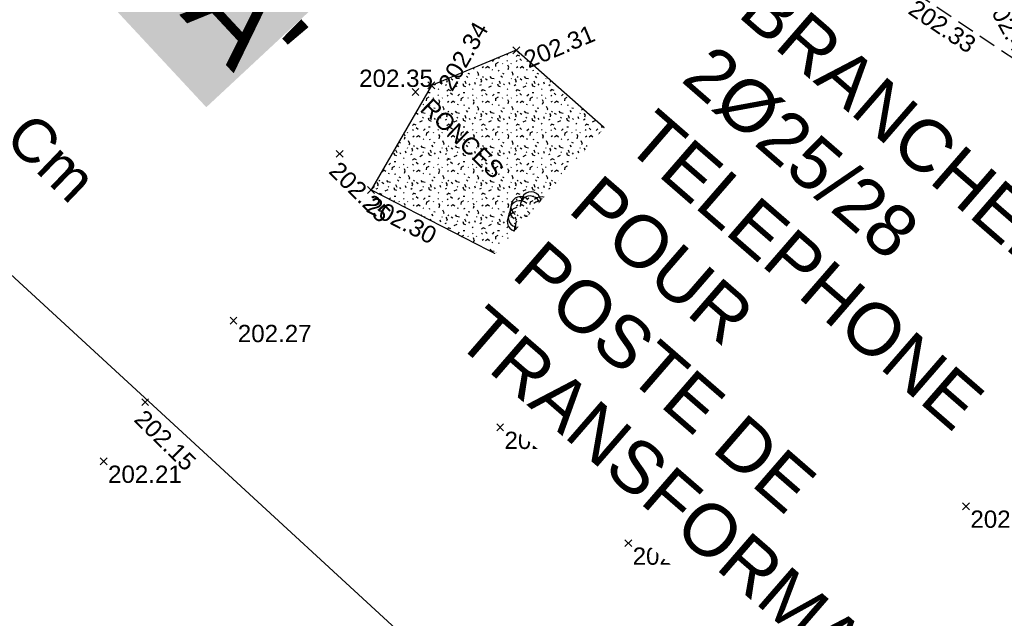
# Model space of a CAD drawing. Extents: x 1616800 to 1632437, y 2248456 to 2251974.
# Tile 60 of 256: x 1617621 to 1617678, y 2251609 to 2251644. Entities that reach past the tile are written whole.
import ezdxf
from ezdxf import colors
from ezdxf.entities.mleader import LeaderData, LeaderLine
from ezdxf.enums import TextEntityAlignment as Align
from ezdxf.math import Vec2, Vec3

# ---------------------------------------------------------------- set-up
doc = ezdxf.new("R2010")
doc.units = 0
doc.header["$LTSCALE"] = 2
doc.header["$PDMODE"] = 3
doc.header["$PDSIZE"] = 0.2
doc.linetypes.add('DISCONTINUOUS', pattern=[0.75, 0.5, -0.25])
doc.layers.get('0').update_dxf_attribs({"linetype": 'CONTINUOUS'})
for name, color, linetype in [('0000-PAP-PROFIL EN TRAVERS DE PRINCIPE', 7, 'CONTINUOUS'), ('01-PAP- NIVELLEMENT', 7, 'CONTINUOUS'), ('08-PAP RESEAU TELEPHONE PROJET', 95, 'CONTINUOUS'), ('X-PTS TOPO-TEXTE TOPOALT', 8, 'CONTINUOUS'), ('X-PTS TOPO-TOPOPOINT', 8, 'CONTINUOUS'), ('Y - FDP TOPO-LIMITES', 8, 'CONTINUOUS'), ('Y - FDP TOPO-LIMITES_ 09119', 8, 'CONTINUOUS'), ('Y-FDP TOPO-TOP_TALUS_PIED', 8, 'CONTINUOUS'), ('Y-FDP TOPO-TOP_TEXTE', 8, 'CONTINUOUS'), ('Y-FDP TOPO-TOP_VEGETATION', 8, 'CONTINUOUS'), ('Y-FDP TOPO-TOP_VEGETATION_symb', 8, 'CONTINUOUS')]:
    doc.layers.add(name, color=color, linetype=linetype)
doc.styles.add('Arial 1.5', font='arial.ttf', dxfattribs={"width": 0.99, "height": 0.75})
doc.styles.get("Standard").update_dxf_attribs({"font": 'arial.ttf'})

# ---------------------------------------------------------------- blocks, each defined once
blk = doc.blocks.new('TCPOINT')
at = {"color": 0}
blk.add_point((0, 0), dxfattribs=at)
at = {"layer": 'X-PTS TOPO-TEXTE TOPOALT'}
blk.add_attdef('ALT', text='', height=0.75, dxfattribs=at).set_placement((0.25, -0.25), align=Align.TOP_LEFT)
blk = doc.blocks.new('V007')
at = {"layer": 'Y-FDP TOPO-TOP_VEGETATION_symb'}
blk.add_circle((0, 0), 0.09008300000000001, dxfattribs=at)
for centre, start, end in [((0.01577900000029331, 0.7574779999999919), 354.4103579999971, 183.202967), ((-0.5823819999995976, 0.48461599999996), 45.83893000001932, 234.6315389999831), ((0.6020580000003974, 0.4599439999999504), 302.9817869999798, 131.774396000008), ((-0.7419980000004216, -0.1531720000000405), 97.26750099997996, 286.0601100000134), ((0.7349750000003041, -0.1839380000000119), 251.5532150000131, 80.34582399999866), ((-0.342873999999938, -0.6756179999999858), 148.6960719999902, 337.488682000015), ((0.3144410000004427, -0.6893099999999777), 200.1246440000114, 28.91725300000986)]:
    blk.add_arc(centre, 0.570976, start, end, dxfattribs=at)
blk = doc.blocks.new('TCPOINT_2')
at = {"color": 0}
blk.add_point((0, 0), dxfattribs=at)
at = {"layer": 'X-PTS TOPO-TEXTE TOPOALT'}
blk.add_attdef('ALT', (0.25, 0.25), '', height=0.75, dxfattribs=at)

msp = doc.modelspace()

# ---------------------------------------------------------------- hatches: boundary and pattern name
at = {"layer": 'Y-FDP TOPO-TOP_VEGETATION'}
h = msp.add_hatch(dxfattribs=at)
h.set_pattern_fill('HAIE', color=256, scale=2)
h.set_pattern_definition([(109.29004622, (1.40212, 0.0074318), (-12.00000000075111, 34.00000000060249), [0.120678, -42.2585622]), (161.565051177, (0.8664, 1.825), (-2.000000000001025, 2.721489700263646e-12), [0.12626, -6.19829532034]), (106.927513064, (0.7466, 1.865), (-7.999999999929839, 26.00000000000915), [0.13692, -47.9463411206]), (111.250505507, (0.8720399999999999, 0), (-3.999999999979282, 10.00000000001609), [0.17299, -38.4534258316]), (28.4429286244, (0.6042, 1.1642), (21.99999999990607, 11.99999999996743), [0.15552, -54.43385625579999]), (83.65980825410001, (0.587, 1.0104), (-5.666855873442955e-13, 2.000000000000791), [0.15476, -17.95601027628]), (28.07248693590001, (1.6701, 1.9105), (26.00000000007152, 14.0000000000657), [0.096834, -33.903166]), (69.44395478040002, (1.7556, 0.09287999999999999), (2.000000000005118, 6.000000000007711), [0.09739999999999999, -16.99060749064]), (122.905242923, (1.784, 0.18408), (-4.000000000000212, 5.999999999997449), [0.1153, -40.3816134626]), (135, (1.8809, 0.3607), (-2.00000000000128, 2.220446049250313e-16), [0.072554, -2.75587312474]), (156.250505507, (1.9892, 1.5972), (-31.99999999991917, 14.00000000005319), [0.15574, -54.470261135]), (45, (1.76696, 1.58004), (2.220446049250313e-16, 2.00000000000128), [0.112844, -2.71558312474]), (48.3664606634, (1.784, 1.2952), (14.00000000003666, 16.00000000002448), [0.06856, -24.0146291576]), (34.6951535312, (1.7954, 0.9420000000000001), (19.99999999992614, 13.99999999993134), [0.09009999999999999, -31.5326766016]), (128.290163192, (1.1, 1.9276), (-7.999999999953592, 10.0000000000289), [0.09224, -48.3226337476]), (72.2553283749, (1.3052, 0.8222), (14.00000000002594, 43.99999999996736), [0.14956, -52.34805899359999]), (115.346175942, (1.3508, 0.9646), (-2.000000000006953, 4.00000000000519), [0.11984, -41.92775208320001]), (115.016893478, (1.6076, 0.5318), (-1.999999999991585, 4.000000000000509), [0.17592, -32.9299707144]), (41.1859251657, (1.5618, 0.4918), (2.000000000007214, 2.000000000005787), [0.06054, -21.1997516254]), (63.4349488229, (1.48768, 0.28088), (7.683853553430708e-13, 2.000000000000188), [0.038226, -4.433909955]), (131.185925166, (0.9746, 0.355), (-2.000000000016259, 1.999999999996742), [0.12114, -21.1391516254]), (159.44395478, (1.08862, 0.56006), (-5.999999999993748, 2.000000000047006), [0.09740399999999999, -16.99060349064]), (19.7988763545, (0.7466, 0.7652), (21.99999999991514, 7.999999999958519), [0.06677999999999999, -53.0745410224]), (116.565051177, (1.00886, 1.14702), (-1.999999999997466, 2.00000000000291), [0.038226, -4.433909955]), (45, (1.24246, 1.31794), (2.220446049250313e-16, 2.00000000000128), [0.04837, -2.78005712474]), (56.30993247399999, (1.48188, 1.15838), (1.999999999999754, 3.999999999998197), [0.041158, -7.16994455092]), (131.185925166, (1.2882, 1.6656), (-2.000000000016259, 1.999999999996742), [0.06062000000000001, -21.1996716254]), (0, (0.7, 1.5), (0, 2), [0.1, -1.9]), (146.309932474, (0.10246, 0.2126), (-3.999999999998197, 1.999999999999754), [0.12314, -7.08796255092]), (143.130102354, (0.2222, 0.9133600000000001), (-5.999999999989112, 4.000000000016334), [0.142448, -9.857552]), (36.3843518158, (0, 0.91912), (7.999999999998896, 5.999999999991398), [0.134434, -47.06726088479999]), (136.73570459, (0.108186, 1.33496), (-32.00000000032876, 29.9999999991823), [0.133152, -46.55731811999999]), (25.70995378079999, (0.188, 1.7966), (3.999999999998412, 1.99999999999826), [0.18352, -59.749776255]), (127.405356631, (0.3418, 0.315), (-19.99999999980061, 26.00000000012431), [0.122, -42.679869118]), (45, (0.35894, 0.018788), (2.220446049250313e-16, 2.00000000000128), [0.056422, -2.77200512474]), (153.434948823, (0.42738, 0.7823399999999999), (-2.000000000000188, -2.722044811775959e-12), [0.05086999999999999, -4.421265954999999]), (167.471192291, (0.4958, 0.2808), (-10.00000000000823, 1.999999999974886), [0.15776, -18.28132891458]), (45, (0.4, 1.3), (2.220446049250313e-16, 2.00000000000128), [0.141422, -2.68700512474])])
h.paths.add_polyline_path([(1617655.494597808, 2251636.923002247), (1617649.789597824, 2251641.951002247), (1617644.870597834, 2251639.915002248), (1617641.378597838, 2251633.862002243), (1617648.818597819, 2251630.040002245), (1617653.029597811, 2251632.797002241)])

# ---------------------------------------------------------------- linework, layer by layer
at = {"layer": 'Y - FDP TOPO-LIMITES', "flags": 128}
msp.add_lwpolyline([(1617679.737977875, 2251574.46525911), (1617544.225213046, 2251699.148381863)], dxfattribs=at)
at = {"layer": 'Y - FDP TOPO-LIMITES_ 09119', "flags": 128}
for points in [[(1617544.225213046, 2251699.148381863), (1617490.149623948, 2251644.922034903), (1617490.511146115, 2251622.105873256), (1617612.248701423, 2251501.472923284), (1617679.737977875, 2251574.465259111)], [(1617612.248701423, 2251501.472923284), (1617605.229575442, 2251508.428362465), (1617490.511146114, 2251622.105873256), (1617490.149623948, 2251644.922034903), (1617544.225213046, 2251699.148381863), (1617679.737977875, 2251574.46525911)]]:
    msp.add_lwpolyline(points, close=True, dxfattribs=at)
at = {"layer": 'Y-FDP TOPO-TOP_TALUS_PIED', "linetype": 'DISCONTINUOUS', "elevation": 201.34, "flags": 128}
msp.add_lwpolyline([(1617672.910597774, 2251645.29200225), (1617680.073597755, 2251640.478002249)], dxfattribs=at)
at = {"layer": 'Y-FDP TOPO-TOP_VEGETATION', "elevation": 201.34, "flags": 128}
msp.add_lwpolyline([(1617655.494597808, 2251636.923002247), (1617649.789597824, 2251641.951002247), (1617644.870597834, 2251639.915002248), (1617641.378597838, 2251633.862002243), (1617648.818597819, 2251630.040002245), (1617653.029597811, 2251632.797002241)], close=True, dxfattribs=at)

# ---------------------------------------------------------------- block references
at = {"layer": 'X-PTS TOPO-TOPOPOINT'}
ref = msp.add_blockref('TCPOINT', (1617672.910597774, 2251645.29200225, 202.33), dxfattribs=dict(at, rotation=326.0963425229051))
ref.add_attrib('ALT', '202.33', dxfattribs={"layer": 'X-PTS TOPO-TEXTE TOPOALT', "height": 1, "rotation": 326.0963424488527}).set_placement((1617672.978642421, 2251644.945058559, 202.33), align=Align.TOP_LEFT)
ref = msp.add_blockref('TCPOINT_2', (1617678.839597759, 2251641.078002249, 202.43), dxfattribs=dict(at, rotation=298.543911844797))
ref.add_attrib('ALT', '202.43', (1617676.915474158, 2251644.826384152, 202.43), dxfattribs={"layer": 'X-PTS TOPO-TEXTE TOPOALT', "height": 1, "rotation": 298.5439122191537})
ref = msp.add_blockref('TCPOINT', (1617644.870597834, 2251639.915002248, 202.34), dxfattribs=dict(at, rotation=60.01918001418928))
ref.add_attrib('ALT', '202.34', dxfattribs={"layer": 'X-PTS TOPO-TEXTE TOPOALT', "height": 1, "rotation": 60.01918012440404}).set_placement((1617645.212073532, 2251640.006622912, 202.34), align=Align.TOP_LEFT)
ref = msp.add_blockref('TCPOINT', (1617649.789597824, 2251641.951002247, 202.31), dxfattribs=dict(at, rotation=22.48492133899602))
ref.add_attrib('ALT', '202.31', dxfattribs={"layer": 'X-PTS TOPO-TEXTE TOPOALT', "height": 1, "rotation": 22.48492107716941}).set_placement((1617650.116202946, 2251641.815617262, 202.31), align=Align.TOP_LEFT)
ref = msp.add_blockref('TCPOINT', (1617664.608597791, 2251642.597002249, 202.48), dxfattribs=at)
ref.add_attrib('ALT', '202.48', dxfattribs={"layer": 'X-PTS TOPO-TEXTE TOPOALT', "height": 1, "rotation": 2.134419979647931e-07}).set_placement((1617664.85859779, 2251642.347002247, 202.48), align=Align.TOP_LEFT)
ref = msp.add_blockref('TCPOINT', (1617643.948597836, 2251639.536002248, 202.35), dxfattribs=at)
ref.add_attrib('ALT', '202.35', dxfattribs={"layer": 'X-PTS TOPO-TEXTE TOPOALT', "height": 1}).set_placement((1617640.687894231, 2251640.827982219, 202.35), align=Align.TOP_LEFT)
ref = msp.add_blockref('TCPOINT', (1617655.494597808, 2251636.923002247, 202.3), dxfattribs=dict(at, rotation=318.6092351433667))
ref.add_attrib('ALT', '202.30', dxfattribs={"layer": 'X-PTS TOPO-TEXTE TOPOALT', "height": 1, "rotation": 318.609235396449}).set_placement((1617655.516854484, 2251636.570150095, 202.3), align=Align.TOP_LEFT)
ref = msp.add_blockref('TCPOINT', (1617639.563352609, 2251635.950207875, 202.25), dxfattribs=dict(at, rotation=315.4246215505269))
ref.add_attrib('ALT', '202.25', dxfattribs={"layer": 'X-PTS TOPO-TEXTE TOPOALT', "height": 1, "rotation": 315.4246217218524}).set_placement((1617639.565972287, 2251635.596665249, 202.25), align=Align.TOP_LEFT)
ref = msp.add_blockref('TCPOINT', (1617653.029597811, 2251632.797002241, 202.34), dxfattribs=dict(at, rotation=59.14459946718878))
ref.add_attrib('ALT', '202.34', dxfattribs={"layer": 'X-PTS TOPO-TEXTE TOPOALT', "height": 1, "rotation": 59.14459940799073}).set_placement((1617653.372432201, 2251632.88340005, 202.34), align=Align.TOP_LEFT)
ref = msp.add_blockref('TCPOINT', (1617658.4245978, 2251633.88300225, 202.37), dxfattribs=at)
ref.add_attrib('ALT', '202.37', dxfattribs={"layer": 'X-PTS TOPO-TEXTE TOPOALT', "height": 1, "rotation": 359.9999999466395}).set_placement((1617658.674597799, 2251633.63300225, 202.37), align=Align.TOP_LEFT)
ref = msp.add_blockref('TCPOINT', (1617641.378597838, 2251633.862002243, 202.3), dxfattribs=dict(at, rotation=332.809995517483))
ref.add_attrib('ALT', '202.30', dxfattribs={"layer": 'X-PTS TOPO-TEXTE TOPOALT', "height": 1, "rotation": 332.8099955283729}).set_placement((1617641.486736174, 2251633.52539253, 202.3), align=Align.TOP_LEFT)
for p in [(1617650.576597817, 2251632.185002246, 202.17), (1617650.630597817, 2251632.424002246, 202.04)]:
    msp.add_blockref('TCPOINT', p, dxfattribs=at)
ref = msp.add_blockref('TCPOINT', (1617648.818597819, 2251630.040002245, 202.25), dxfattribs=dict(at, rotation=33.21332414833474))
ref.add_attrib('ALT', '202.25', dxfattribs={"layer": 'X-PTS TOPO-TEXTE TOPOALT', "height": 1, "rotation": 33.21332417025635}).set_placement((1617649.164696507, 2251629.967782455, 202.25), align=Align.TOP_LEFT)
ref = msp.add_blockref('TCPOINT', (1617633.407597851, 2251626.298002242, 202.27), dxfattribs=at)
ref.add_attrib('ALT', '202.27', dxfattribs={"layer": 'X-PTS TOPO-TEXTE TOPOALT', "height": 1, "rotation": 359.9999998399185}).set_placement((1617633.657597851, 2251626.048002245, 202.27), align=Align.TOP_LEFT)
ref = msp.add_blockref('TCPOINT', (1617667.770597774, 2251625.551002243, 202.36), dxfattribs=at)
ref.add_attrib('ALT', '202.36', dxfattribs={"layer": 'X-PTS TOPO-TEXTE TOPOALT', "height": 1, "rotation": 1.067210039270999e-07}).set_placement((1617668.020597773, 2251625.301002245, 202.36), align=Align.TOP_LEFT)
ref = msp.add_blockref('TCPOINT', (1617628.288219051, 2251621.574181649, 202.15), dxfattribs=dict(at, rotation=315.4246235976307))
ref.add_attrib('ALT', '202.15', dxfattribs={"layer": 'X-PTS TOPO-TEXTE TOPOALT', "height": 1, "rotation": 315.4246235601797}).set_placement((1617628.29083874, 2251621.220639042, 202.15), align=Align.TOP_LEFT)
ref = msp.add_blockref('TCPOINT', (1617653.60020376, 2251620.944408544, 202.26), dxfattribs=dict(at, rotation=315.4246191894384))
ref.add_attrib('ALT', '202.26', dxfattribs={"layer": 'X-PTS TOPO-TEXTE TOPOALT', "height": 1, "rotation": 315.4246192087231}).set_placement((1617653.602823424, 2251620.590865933, 202.26), align=Align.TOP_LEFT)
ref = msp.add_blockref('TCPOINT', (1617648.855597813, 2251620.110002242, 202.31), dxfattribs=at)
ref.add_attrib('ALT', '202.31', dxfattribs={"layer": 'X-PTS TOPO-TEXTE TOPOALT', "height": 1, "rotation": 2.668025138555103e-07}).set_placement((1617649.105597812, 2251619.860002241, 202.31), align=Align.TOP_LEFT)
ref = msp.add_blockref('TCPOINT', (1617625.889597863, 2251618.150002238, 202.21), dxfattribs=at)
ref.add_attrib('ALT', '202.21', dxfattribs={"layer": 'X-PTS TOPO-TEXTE TOPOALT', "height": 1, "rotation": 359.999999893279}).set_placement((1617626.139597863, 2251617.90000224, 202.21), align=Align.TOP_LEFT)
ref = msp.add_blockref('TCPOINT', (1617675.84559775, 2251615.546002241, 202.37), dxfattribs=at)
ref.add_attrib('ALT', '202.37', dxfattribs={"layer": 'X-PTS TOPO-TEXTE TOPOALT', "height": 1, "rotation": 5.336050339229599e-08}).set_placement((1617676.095597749, 2251615.296002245, 202.37), align=Align.TOP_LEFT)
ref = msp.add_blockref('TCPOINT', (1617656.279597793, 2251613.407002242, 202.33), dxfattribs=at)
ref.add_attrib('ALT', '202.33', dxfattribs={"layer": 'X-PTS TOPO-TEXTE TOPOALT', "height": 1, "rotation": 359.999999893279}).set_placement((1617656.529597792, 2251613.157002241, 202.33), align=Align.TOP_LEFT)
at = {"layer": 'Y-FDP TOPO-TOP_VEGETATION_symb'}
for p in [(1617650.576597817, 2251632.185002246, 201.34), (1617650.630597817, 2251632.424002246, 201.34)]:
    msp.add_blockref('V007', p, dxfattribs=at)

# ---------------------------------------------------------------- texts
at = {"layer": '0000-PAP-PROFIL EN TRAVERS DE PRINCIPE', "color": 1, "insert": (1617633.913542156, 2251647.420390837), "char_height": 5, "attachment_point": 1, "rotation": 312.95704677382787, "bg_fill": 1, "box_fill_scale": 1.5, "bg_fill_color": 255, "bg_fill_transparency": 0}
msp.add_mtext_dynamic_manual_height_columns("A'", width=2.5, gutter_width=12.5, heights=[0], dxfattribs=at)
at = {"layer": '01-PAP- NIVELLEMENT', "color": 5, "insert": (1617616.806442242, 2251643.297509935), "char_height": 2.5, "attachment_point": 1, "rotation": 316.16353742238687}
msp.add_mtext_dynamic_manual_height_columns('+21 Cm', width=18.62460255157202, gutter_width=12.5, heights=[0], dxfattribs=at)
at = {"layer": 'Y-FDP TOPO-TOP_TEXTE', "color": 7, "style": 'Arial 1.5', "width": 0.99}
msp.add_text('RONCES', height=1, rotation=316.1750170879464, dxfattribs=at).set_placement((1617646.679530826, 2251636.848314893, 201.34), align=Align.MIDDLE)

# ---------------------------------------------------------------- next in the draw order: leaders
at = {"layer": '08-PAP RESEAU TELEPHONE PROJET'}
ml = msp.add_multileader_mtext('Standard', dxfattribs=at)
ml.set_content('BRANCHEMENT 2Ø25/28 TELEPHONE POUR POSTE DE TRANSFORMATION', color=256)
ml.set_leader_properties()
ml.build(insert=Vec2(0, 0))
ml.multileader.update_dxf_attribs({"text_right_attachment_type": 6, "dogleg_length": 0.36, "arrow_head_size": 3, "scale": 0.5})
ctx = ml.context
ctx.base_point, ctx.scale, ctx.char_height, ctx.arrow_head_size, ctx.landing_gap_size, ctx.plane_origin, ctx.plane_x_axis, ctx.plane_y_axis = Vec3(1617662.754120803, 2251645.739081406, 404.9802469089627), 0.5, 3, 3, 1, Vec3(1617419.899379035, 2252013.000728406, 404.9802469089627), Vec3(0.7549807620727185, -0.655746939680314), Vec3(0.655746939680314, 0.7549807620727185)
ctx.right_attachment = 6
notes = []
notes.append((ctx, [(0, (1, 1, 0), (1617653.194310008, 2251654.04236142, 404.9802469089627), (0.7549807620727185, -0.655746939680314), 12.66232369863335, [(0, [(1617649.854405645, 2251666.161675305, 404.9802469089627)], 0, [])])]))
ctx.mtext.insert, ctx.mtext.text_direction, ctx.mtext.rotation, ctx.mtext.width, ctx.mtext.defined_height, ctx.mtext.flow_direction = Vec3(1617664.509495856, 2251646.235117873, 404.9802469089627), Vec3(0.7549807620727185, -0.655746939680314), 5.568013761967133, 49.00319472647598, 24.54869139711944, 5
ctx.mtext.has_bg_fill, ctx.mtext.bg_color, ctx.mtext.bg_scale_factor, ctx.mtext.bg_transparency, ctx.mtext.use_window_bg_color = 1, -1027028792, 1.5, 0, 1
for ctx, leaders in notes:
    for number, flags, end, landing, length, lines in leaders:
        leader = LeaderData()
        leader.index, (leader.has_last_leader_line, leader.has_dogleg_vector, leader.attachment_direction) = number, flags
        leader.last_leader_point, leader.dogleg_vector, leader.dogleg_length = Vec3(end), Vec3(landing), length
        for number, points, colour, breaks in lines:
            line = LeaderLine()
            line.index, line.vertices, line.color, line.breaks = number, Vec3.list(points), colors.encode_raw_color(colour), breaks
            leader.lines.append(line)
        ctx.leaders.append(leader)

doc.saveas('drawing.dxf')
